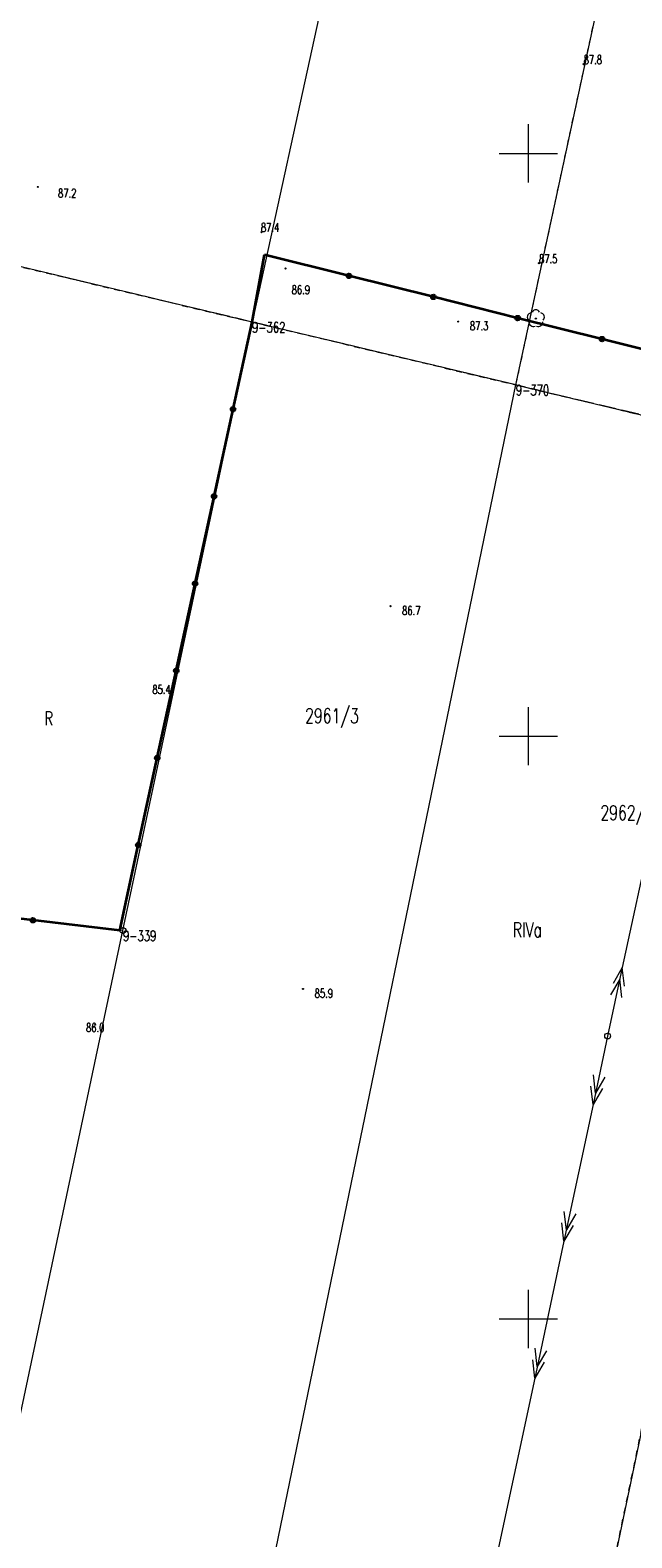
# Model space of a CAD drawing. Header units: metres. Extents: x 7427346 to 7428402, y 5774471 to 5775252.
# Tile 15 of 21: x 7427857 to 7427909, y 5774731 to 5774861. Entities that reach past the tile are written whole.
import ezdxf
from ezdxf.enums import TextEntityAlignment as Align

# ---------------------------------------------------------------- set-up
doc = ezdxf.new("R2010")
doc.units = ezdxf.units.M
for name, pattern in [('1', [0]), ('4_SUEP_A', [0]), ('GDE', [0]), ('GUK', [2, 1.5, -0.5]), ('GUZ', [1, 0.5, -0.5])]:
    doc.linetypes.add(name, pattern=pattern)
doc.layers.get('0').update_dxf_attribs({"color": 250, "linetype": 'CONTINUOUS', "lineweight": 100})
for name, color, linetype, lineweight in [('Dzialki', 7, 'GDE', 18), ('Kontury', 3, 'GUK', 18), ('Numery_dzialek', 7, 'CONTINUOUS', 13), ('Numery_konturow', 3, 'CONTINUOUS', 13), ('Numery_punktow', 7, 'CONTINUOUS', 9), ('Numery_uzytkow', 3, 'CONTINUOUS', 13), ('OTO_L_0', 7, 'CONTINUOUS', 35), ('OTR_T_1', 7, 'CONTINUOUS', 18), ('Podzial_sekcyjny_krzyze', 7, '1', 18), ('Punkty', 7, 'CONTINUOUS', 18), ('SUEP_L_0', 1, '4_SUEP_A', 18), ('SUP_T_2', 7, 'CONTINUOUS', 18), ('Uzytki', 3, 'GUZ', 18)]:
    doc.layers.add(name, color=color, linetype=linetype, lineweight=lineweight)
doc.layers.add('OTZ_T_0', color=96, linetype='CONTINUOUS', lineweight=18, true_color=0x008000)
doc.styles.get("Standard").update_dxf_attribs({"font": 'Simplex.SHX', "width": 0.75})

# ---------------------------------------------------------------- blocks, each defined once
blk = doc.blocks.new('GRT')
at = {"linetype": 'CONTINUOUS'}
blk.add_circle((0, 0), 0.25, dxfattribs=at)
blk = doc.blocks.new('GRO')
at = {"linetype": 'CONTINUOUS'}
blk.add_circle((0, 0), 0.045, dxfattribs=at)
blk = doc.blocks.new('2_OTRN')
at = {"linetype": 'CONTINUOUS'}
blk.add_circle((0, 0), 0.045, dxfattribs=at)
blk = doc.blocks.new('2_OTZL')
at = {"linetype": 'CONTINUOUS'}
blk.add_circle((0, 0), 0.045, dxfattribs=at)
for centre, start, end in [((-0.36, 0.12), 102.1445, 221.86), ((0, 0.38), 30.1401, 149.8599), ((0.36, 0.12), 318.14, 77.8555), ((-0.22, -0.3), 174.1482, 293.8542), ((0.22, -0.3), 246.1458, 5.8518)]:
    blk.add_arc(centre, 0.375, start, end, dxfattribs=at)
blk = doc.blocks.new('4_SUPP')
at = {"linetype": 'CONTINUOUS'}
blk.add_circle((0, 0), 0.25, dxfattribs=at)

msp = doc.modelspace()

# ---------------------------------------------------------------- linework, layer by layer
at = {"layer": 'Dzialki'}
for p, q in [((7427898.92, 5774830.13), (7427938.01, 5775011.65)), ((7427899.92, 5774943.48), (7427876.29, 5774835.53)), ((7427876.29, 5774835.53), (7427797.35, 5774854.38)), ((7427865.22, 5774783.32), (7427876.29, 5774835.53)), ((7427898.92, 5774830.13), (7427876.29, 5774835.53)), ((7427865.04, 5774665.73), (7427898.92, 5774830.13)), ((7427898.92, 5774830.13), (7427926.97, 5774823.43)), ((7427926.97, 5774823.43), (7427892.51, 5774657.94)), ((7427865.22, 5774783.32), (7427782.77, 5774792.51)), ((7427836.3, 5774646.95), (7427865.22, 5774783.32))]:
    msp.add_line(p, q, dxfattribs=at)
at = {"layer": 'Kontury'}
for p, q in [((7427876.29, 5774835.53), (7427797.35, 5774854.38)), ((7427926.97, 5774823.43), (7427876.29, 5774835.53))]:
    msp.add_line(p, q, dxfattribs=at)
at = {"layer": 'OTO_L_0'}
for p, q in [((7427876.29, 5774835.53), (7427877.37, 5774841.3)), ((7427884.6, 5774839.49), (7427877.37, 5774841.3)), ((7427891.84, 5774837.68), (7427884.6, 5774839.49)), ((7427899.07, 5774835.87), (7427891.84, 5774837.68)), ((7427906.31, 5774834.07), (7427899.07, 5774835.87)), ((7427874.66, 5774828.05), (7427876.29, 5774835.53)), ((7427913.54, 5774832.26), (7427906.31, 5774834.07)), ((7427873.04, 5774820.57), (7427874.66, 5774828.05)), ((7427871.41, 5774813.09), (7427873.04, 5774820.57)), ((7427869.79, 5774805.61), (7427871.41, 5774813.09)), ((7427868.16, 5774798.13), (7427869.79, 5774805.61)), ((7427866.53, 5774790.65), (7427868.16, 5774798.13)), ((7427864.94, 5774783.32), (7427866.53, 5774790.65)), ((7427857.49, 5774784.2), (7427850.39, 5774785.04)), ((7427864.94, 5774783.32), (7427857.49, 5774784.2))]:
    msp.add_line(p, q, dxfattribs=at)
for centre in [(7427884.6, 5774839.49), (7427891.84, 5774837.68), (7427899.07, 5774835.87), (7427906.31, 5774834.07), (7427874.66, 5774828.05), (7427873.04, 5774820.57), (7427871.41, 5774813.09), (7427869.79, 5774805.61), (7427868.16, 5774798.13), (7427866.53, 5774790.65), (7427857.49, 5774784.2)]:
    msp.add_circle(centre, 0.17, dxfattribs=at)
at = {"layer": 'Podzial_sekcyjny_krzyze'}
for p, q in [((7427900, 5774847.5), (7427900, 5774852.5)), ((7427897.5, 5774850), (7427902.5, 5774850)), ((7427900, 5774797.5), (7427900, 5774802.5)), ((7427897.5, 5774800), (7427902.5, 5774800)), ((7427900, 5774747.5), (7427900, 5774752.5)), ((7427897.5, 5774750), (7427902.5, 5774750))]:
    msp.add_line(p, q, dxfattribs=at)
at = {"layer": 'SUEP_L_0', "linetype": '4_SUEP_A'}
for p, q in [((7427910.58, 5774791.87), (7427908.05, 5774780.14)), ((7427908.05, 5774780.14), (7427906.79, 5774774.27)), ((7427908.05, 5774780.14), (7427907.25, 5774778.77)), ((7427908.23, 5774778.56), (7427908.05, 5774780.14)), ((7427907.84, 5774779.16), (7427907.04, 5774777.8)), ((7427908.02, 5774777.59), (7427907.84, 5774779.16)), ((7427906.79, 5774774.27), (7427905.54, 5774768.4)), ((7427905.75, 5774769.38), (7427905.57, 5774770.95)), ((7427905.54, 5774768.4), (7427905.36, 5774769.97)), ((7427906.34, 5774769.76), (7427905.54, 5774768.4)), ((7427906.55, 5774770.74), (7427905.75, 5774769.38)), ((7427905.54, 5774768.4), (7427903.04, 5774756.67)), ((7427903.04, 5774756.67), (7427902.86, 5774758.24)), ((7427903.84, 5774758.03), (7427903.04, 5774756.67)), ((7427903.25, 5774757.64), (7427903.07, 5774759.21)), ((7427904.05, 5774759.01), (7427903.25, 5774757.64)), ((7427903.04, 5774756.67), (7427900.54, 5774744.93)), ((7427900.54, 5774744.93), (7427900.36, 5774746.5)), ((7427900.75, 5774745.91), (7427900.57, 5774747.48)), ((7427901.55, 5774747.27), (7427900.75, 5774745.91)), ((7427901.34, 5774746.29), (7427900.54, 5774744.93)), ((7427900.54, 5774744.93), (7427895.7, 5774722.25))]:
    msp.add_line(p, q, dxfattribs=at)
at = {"layer": 'Uzytki'}
for p, q in [((7427898.92, 5774830.13), (7427913.7, 5774898.78)), ((7427797.35, 5774854.38), (7427876.29, 5774835.53)), ((7427876.29, 5774835.53), (7427898.92, 5774830.13)), ((7427898.92, 5774830.13), (7427926.97, 5774823.43)), ((7427892.51, 5774657.94), (7427926.97, 5774823.43))]:
    msp.add_line(p, q, dxfattribs=at)

# ---------------------------------------------------------------- block references
at = {"layer": 'OTR_T_1'}
for p in [(7427904.73, 5774857.66), (7427857.91, 5774847.12), (7427877.1, 5774843.23), (7427879.15, 5774840.12), (7427900.9, 5774840.58), (7427893.98, 5774835.57), (7427888.16, 5774811.15), (7427868.56, 5774804.03), (7427880.66, 5774778.31), (7427862.83, 5774775.24)]:
    msp.add_blockref('2_OTRN', p, dxfattribs=at)
at = {"layer": 'OTZ_T_0'}
msp.add_blockref('2_OTZL', (7427900.63, 5774835.82), dxfattribs=at)
at = {"layer": 'Punkty'}
for name, p in [('GRO', (7427876.29, 5774835.53)), ('GRO', (7427898.92, 5774830.13)), ('GRT', (7427865.22, 5774783.32))]:
    msp.add_blockref(name, p, dxfattribs=at)
at = {"layer": 'SUP_T_2'}
msp.add_blockref('4_SUPP', (7427906.79, 5774774.27), dxfattribs=at)

# ---------------------------------------------------------------- texts
at = {"layer": 'Numery_dzialek', "width": 0.7}
for s, p in [('2961/3', (7427880.84, 5774802.38)), ('2962/5', (7427906.17, 5774794.06))]:
    msp.add_text(s, height=1.26, dxfattribs=at).set_placement(p, align=Align.TOP_LEFT)
at = {"layer": 'Numery_konturow', "width": 0.7}
msp.add_text('RIVa', height=1.26, dxfattribs=at).set_placement((7427898.65, 5774784.02), align=Align.TOP_LEFT)
at = {"layer": 'Numery_punktow', "width": 0.7}
for s, p in [('9-362', (7427876.29, 5774835.53)), ('9-370', (7427898.92, 5774830.13)), ('9-339', (7427865.22, 5774783.32))]:
    msp.add_text(s, height=0.9, dxfattribs=at).set_placement(p, align=Align.TOP_LEFT)
at = {"layer": 'Numery_uzytkow', "width": 0.7}
msp.add_text('R', height=1.17, dxfattribs=at).set_placement((7427858.48, 5774800.93))
at = {"layer": 'OTR_T_1', "lineweight": 9, "width": 0.7}
for s, p in [('87.8', (7427904.73, 5774857.66)), ('87.5', (7427900.9, 5774840.58))]:
    msp.add_text(s, height=0.75, dxfattribs=at).set_placement(p)
for s, p in [('87.2', (7427859.65, 5774846.95)), ('87.4', (7427877.05, 5774844.02)), ('86.9', (7427879.69, 5774838.67)), ('87.3', (7427894.98, 5774835.57)), ('86.7', (7427889.16, 5774811.15)), ('85.4', (7427867.74, 5774804.38)), ('85.9', (7427881.66, 5774778.31)), ('86.0', (7427862.05, 5774775.37))]:
    msp.add_text(s, height=0.75, dxfattribs=at).set_placement(p, align=Align.TOP_LEFT)

doc.saveas('drawing.dxf')
